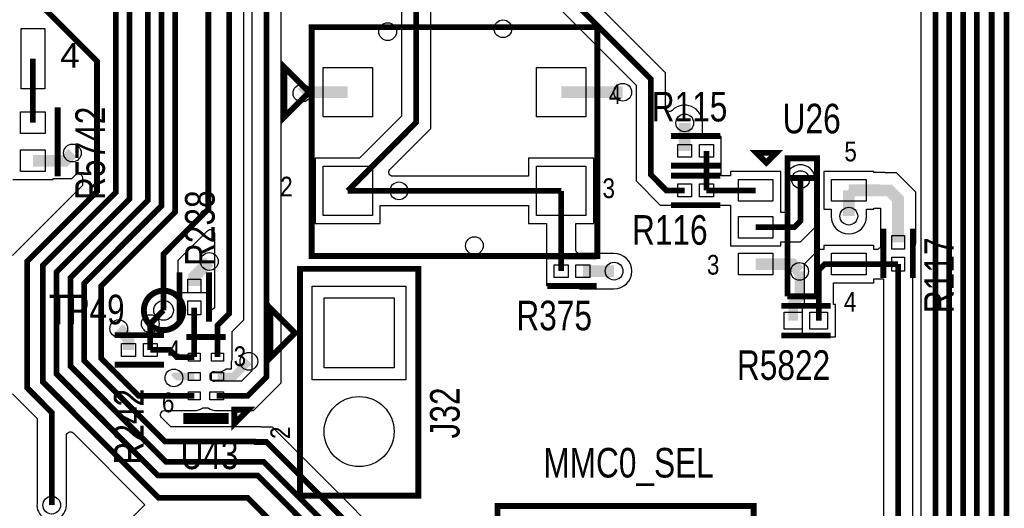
# Model space of a CAD drawing. Extents: x -394 to 5394, y -1015 to 7151.
# Tile 74 of 80: x 3249 to 4248, y 3453 to 3948. Entities that reach past the tile are written whole.
import ezdxf

# ---------------------------------------------------------------- set-up
doc = ezdxf.new("R2010")
doc.units = 0
for name, color, linetype in [('BG_SILKSCREEN_TOP', 3, 'CONTINUOUS'), ('ET_TOP', 132, 'CONTINUOUS'), ('PG_SILKSCREEN_TOP', 7, 'CONTINUOUS'), ('PIN_TOP', 132, 'CONTINUOUS'), ('RD_SILKSCREEN_TOP', 254, 'CONTINUOUS'), ('VC_TOP', 132, 'CONTINUOUS')]:
    doc.layers.add(name, color=color, linetype=linetype)

msp = doc.modelspace()

# ---------------------------------------------------------------- linework, layer by layer
at = {"layer": 'ET_TOP'}
for points, const_width in [([(4065, 2819), (4065, 3251), (4178, 3364), (4178, 4244), (4236.2, 4302.2), (4236.2, 5632.2), (4445.654, 5841.654), (4500.41, 5841.654)], 5.8), ([(4500.41, 5810.158), (4450.158, 5810.158), (4250, 5610), (4250, 4296), (4192, 4238), (4192, 3354), (4082.9, 3244.9), (4082.9, 2782.9), (4036, 2736), (4036, 2693)], 5.8), ([(4500.41, 5747.166), (4443.166, 5747.166), (4263.8, 5567.8), (4263.8, 4289.8), (4206, 4232), (4206, 3348), (4098.9, 3240.9), (4098.9, 2771.9), (4055, 2728), (4055, 2631)], 5.8), ([(4500.41, 5715.67), (4444.67, 5715.67), (4277.6, 5548.6), (4277.6, 4283.6), (4220, 4226), (4220, 3342), (4115.9, 3237.9), (4115.9, 2753.9), (4092, 2730)], 5.8), ([(3923.49, 3775.12), (3904.88, 3775.12), (3889, 3791), (3889, 3888), (3678, 4099), (3678, 4475), (3871, 4668), (3871, 4795), (3913, 4837), (3956, 4837), (3979, 4860), (3979, 5077.0001), (3852, 5204.0001), (3852, 5533), (3764, 5621), (3674.9999, 5621), (3668.6243, 5614.6244), (3668.6243, 5594.4648)], 5.8), ([(3970, 2432), (3970, 2507), (4129.9, 2666.9), (4129.9, 3231.9), (4235, 3337), (4235, 4221), (4291.4, 4277.4), (4291.4, 5497.4), (4415.182, 5621.182), (4500.41, 5621.182)], 5.8), ([(4122, 2630), (4145.9, 2653.9), (4145.9, 3227.9), (4250, 3332), (4250, 4216), (4305.2, 4271.2), (4305.2, 5479.2), (4415.686, 5589.686), (4500.41, 5589.686)], 5.8), ([(3523.1514, 3420.1639), (3479.9153, 3463.4), (3389.6, 3463.4), (3272, 3581), (3272, 3699), (3346, 3773), (3346, 4357), (3556, 4567), (3556, 4694), (3582.9, 4720.9), (3582.9, 4784.1), (3538, 4829), (3538, 4932.9477), (3519, 4951.9477), (3519, 5068.1693), (3421, 5166.1693), (3421, 5433), (3474.2048, 5486.2048), (3501.3043, 5486.2048)], 5.8), ([(3425.7, 3566.71), (3369.29, 3566.71), (3331.1, 3604.9), (3331.1, 3678.1), (3406.2, 3753.2), (3406.2, 4337.2), (3664, 4595), (3664, 4717), (3639, 4742), (3639, 4816), (3630, 4825), (3630, 4869), (3645.9, 4884.9), (3645.9, 4953.1), (3607, 4992), (3607, 5197.1145), (3691.9427, 5282.0572)], 5.8), ([(3630, 5194.8), (3621, 5185.8), (3621, 5010), (3661, 4970), (3661, 4856), (3699, 4818), (3699, 4610), (3440, 4351), (3440, 3756), (3394.525, 3710.525), (3394.525, 3653.425)], 5.8), ([(3360, 2982), (3451, 3073), (3483.0001, 3073), (3500, 3089.9999), (3500, 3136), (3526, 3162), (3583, 3162), (3647, 3226), (3647, 3349), (3496, 3500), (3396.9676, 3500), (3300, 3596.9676), (3300, 3686.5162), (3378.6, 3765.1162), (3378.6, 4349.6), (3627, 4598), (3627, 4714), (3611, 4730), (3611, 4796), (3573.9, 4833.1), (3573.9, 5064.1), (3502, 5136)], 5.8), ([(3448.34, 3566.71), (3479.71, 3566.71), (3499.0214, 3586.0214), (3499.0214, 4370.0214), (3785, 4656), (3785, 5020), (3731, 5074), (3673.5, 5074)], 5.8), ([(3581.54, 3774.61), (3651, 3844.07), (3651, 4482), (3844, 4675), (3844, 4823.8), (3880, 4859.8), (3880, 5053), (3853, 5080), (3819, 5080)], 5.8), ([(3639, 5073), (3639, 5019), (3675, 4983), (3675, 4870), (3715, 4830), (3715, 4606), (3461, 4352), (3461, 3650), (3449.32, 3638.32), (3449.32, 3606.07)], 5.8), ([(3415, 2815), (3322, 2908), (3322, 3079.0001), (3393.6999, 3150.7), (3488.7, 3150.7), (3514, 3176), (3577, 3176), (3633, 3232), (3633, 3343), (3490, 3486), (3389, 3486), (3286, 3589), (3286, 3692.5162), (3359.9385, 3766.4547), (3359.9385, 4350.9385)], 5.8), ([(3360, 2936), (3360, 2954), (3463, 3057), (3487, 3057), (3516.9969, 3086.9969), (3516.9969, 3127.997), (3536.9999, 3148), (3591, 3148), (3661, 3218), (3661, 3358), (3499, 3520), (3487.6622, 3520), (3487.0622, 3520.6), (3395.8838, 3520.6), (3314, 3602.4838), (3314, 3681), (3392.4, 3759.4), (3392.4, 4343.4)], 5.8), ([(3163, 3966), (3267, 3966), (3327, 3906), (3327, 3774), (3256, 3703), (3256, 3575), (3281, 3550), (3281, 3456)], 5.8), ([(3261.9999, 3908.701), (3261.9999, 3843.701)], 5.8), ([(3581.54, 3874.61), (3536.0267, 3874.61), (3535.023, 3873.6063)], 12), ([(3798.08, 3874.61), (3860.61, 3874.61)], 12), ([(3923.49, 3815.12), (3923.49, 3843.49)], 12), ([(3261.9999, 3805.1184), (3294.1184, 3805.1184), (3302, 3813)], 12), ([(3945.53, 3815.12), (3945.53, 3775.12)], 5.8), ([(4041, 3786), (4041, 3744), (4034.72, 3737.72), (3995.53, 3737.72)], 5.8), ([(3581.54, 3774.61), (3633.39, 3774.61)], 5.8), ([(3633.39, 3774.61), (3798.08, 3774.61)], 5.8), ([(3798.06, 3693.23), (3798.06, 3737.84), (3798.08, 3737.86), (3798.08, 3774.61)], 5.8), ([(3995.53, 3775.12), (3945.53, 3775.12)], 5.8), ([(4090.01, 3775.12), (4119.26, 3775.12), (4119.38, 3775), (4131, 3775), (4140.01, 3765.99), (4140.01, 3722.36)], 12), ([(4090.01, 3775.12), (4090.01, 3749)], 12), ([(3425.7, 3678.11), (3425.7, 3687.7), (3441, 3703)], 12), ([(3820.1, 3693.23), (3851.77, 3693.23)], 12), ([(3995.53, 3700.32), (4032.68, 3700.32), (4040, 3693)], 12), ([(4013, 2774), (4013, 3219), (4140.01, 3346.01), (4140.01, 3700.32)], 5.8), ([(4040, 3693), (4040, 3666.993), (4033.5222, 3660.5152), (4033.5222, 3643.0152)], 10), ([(4059.5064, 3643.0152), (4059.5064, 3694.2164), (4065.61, 3700.32), (4090.01, 3700.32)], 5.8), ([(4090.01, 3700.32), (4140.01, 3700.32)], 5.8), ([(3425.7, 3606.07), (3425.7, 3656.07)], 5.8), ([(3381.05, 3639.95), (3394.525, 3653.425)], 5.8), ([(3359.01, 3613.33), (3359.01, 3624.99), (3349, 3635)], 12), ([(3381.05, 3613.33), (3381.05, 3639.95)], 5.8), ([(3425.7, 3606.07), (3408, 3606.07), (3400.74, 3613.33), (3381.05, 3613.33)], 5.8), ([(3481.1214, 3601.7711), (3465.7403, 3586.39), (3449.32, 3586.39)], 8), ([(3425.7, 3586.39), (3406.39, 3586.39), (3405, 3585)], 8)]:
    msp.add_lwpolyline(points, dxfattribs=dict(at, const_width=const_width))
for points in [[(3636.0998, 4476.3709), (3636.0998, 3850.2419), (3593.4681, 3807.6102), (3548.5398, 3807.6102), (3548.5398, 3741.6098), (3614.5402, 3741.6098), (3614.5402, 3759.7098), (3631.6574, 3759.7098), (3631.7654, 3759.698, 0.054312), (3635.0146, 3759.698), (3635.1226, 3759.7098), (3765.0798, 3759.7098), (3765.0798, 3741.6098), (3783.1598, 3741.6098), (3783.1598, 3707.7302), (3783.0598, 3707.7302), (3783.0598, 3678.7298), (3794.6237, 3678.7298), (3794.8374, 3678.6825, 0.109435), (3801.2826, 3678.6825), (3801.4963, 3678.7298), (3809.4346, 3678.7298, 0.159887), (3820.1, 3675.2298), (3851.77, 3675.2298, 1), (3851.77, 3711.2302), (3820.1, 3711.2302, 0.035816), (3817.5311, 3711.0459, -0.456804), (3812.9602, 3715.0049), (3812.9602, 3731.6681), (3812.9802, 3731.6881), (3812.9802, 3741.6098), (3831.0802, 3741.6098), (3831.0802, 3807.6102), (3765.0798, 3807.6102), (3765.0798, 3789.5102), (3635.1226, 3789.5102), (3635.0146, 3789.522, 0.054312), (3631.7654, 3789.522), (3631.6574, 3789.5102), (3627.1691, 3789.5102, -0.668175), (3624.3407, 3796.3386), (3665.9002, 3837.8981), (3665.9002, 4080.3709, -0.668175)], [(3675.9002, 3364.1719), (3505.1719, 3534.9002), (3493.8341, 3534.9002), (3493.2341, 3535.5002), (3402.0557, 3535.5002), (3392.5745, 3544.9814, -0.668175), (3395.4029, 3551.8098), (3425.7001, 3551.8098, 0.149739), (3434.0461, 3554.3666), (3434.5536, 3554.7098), (3439.4864, 3554.7098), (3439.9939, 3554.3666, 0.149739), (3448.3399, 3551.8098), (3485.8819, 3551.8098), (3513.9216, 3579.8495), (3513.9216, 4363.8495)], [(3672.7286, 4083.1993), (3874.0998, 3881.8281), (3874.0998, 3784.8281), (3898.7081, 3760.2198), (3923.49, 3760.2198, 0.054555), (3926.7126, 3760.5725), (3926.9263, 3760.6198), (3942.0937, 3760.6198), (3942.3074, 3760.5725, 0.054555), (3945.53, 3760.2198), (3970.0298, 3760.2198), (3970.0298, 3718.7198), (4021.0302, 3718.7198), (4021.0302, 3722.8198), (4040.8919, 3722.8198), (4055.9002, 3737.8281), (4055.9002, 3784.2674), (4055.912, 3784.3754, 1.114863), (4026.088, 3784.3754), (4026.0998, 3784.2674), (4026.0998, 3752.6202), (4021.0302, 3752.6202), (4021.0302, 3794.1202), (3970.0298, 3794.1202), (3970.0298, 3790.0202), (3960.4302, 3790.0202), (3960.4302, 3800.6198), (3960.5302, 3800.6198), (3960.5302, 3829.6202), (3948.9663, 3829.6202), (3948.7526, 3829.6675, 0.055083), (3945.4986, 3830.0202, -0.414831), (3941.4902, 3834.0202), (3941.4902, 3843.49, 0.668955), (3910.7347, 3856.1907, -0.668947), (3903.9002, 3859.013), (3903.9002, 3894.1719), (3692.9002, 4105.1719)], [(3241.4997, 3786.1182), (3282.5001, 3786.1182), (3282.5001, 3787.1182), (3301.5743, 3787.1182), (3305.2714, 3790.8153, -0.668178), (3312.0998, 3787.9868), (3312.0998, 3780.1719), (3241.0998, 3709.1719)], [(4154.9102, 3371.6391), (4154.9102, 3700.32, 0.054555), (4154.5575, 3703.5426), (4154.5102, 3703.7563), (4154.5102, 3711.6946, 0.159887), (4158.0102, 3722.36), (4158.0102, 3773.4459), (4138.4559, 3793.0002), (4126.8359, 3793.0002), (4126.7159, 3793.1202), (4115.5102, 3793.1202), (4115.5102, 3794.1202), (4064.5098, 3794.1202), (4064.5098, 3756.1198), (4072.0098, 3756.1198), (4072.0098, 3749, 1), (4108.0102, 3749), (4108.0102, 3756.1198), (4115.5102, 3756.1198), (4115.5102, 3756.9998), (4122.0098, 3756.9998), (4122.0098, 3722.36, 0.035816), (4122.1941, 3719.7911, -0.456804), (4118.2351, 3715.2202), (4115.5102, 3715.2202), (4115.5102, 3719.3202), (4064.5098, 3719.3202), (4064.5098, 3715.2202), (4059.4381, 3715.2202), (4044.6062, 3700.3883), (4044.6062, 3659.5154), (4042.5062, 3659.5154), (4042.5062, 3626.515), (4076.5066, 3626.515), (4076.5066, 3659.5154), (4074.4066, 3659.5154), (4074.4066, 3681.3198), (4115.5102, 3681.3198), (4115.5102, 3685.4198), (4125.1098, 3685.4198), (4125.1098, 3352.1819)], [(3241.0998, 3568.8281), (3266.0998, 3543.8281), (3266.0998, 3457.7326), (3266.088, 3457.6246, 1.114863), (3295.912, 3457.6246), (3295.9002, 3457.7326), (3295.9002, 3526.3709, -0.668175), (3302.7286, 3529.1993), (3375.6752, 3456.2527), (3349.4998, 3430.0772), (3349.4998, 3407.5002), (3337.547, 3407.5002, 0.436265), (3309.883, 3400.2909, -0.552516), (3303.126, 3399.8298, 0.493995), (3279.3069, 3400.3956), (3279.2388, 3400.3109), (3248.0998, 3369.1719)]]:
    msp.add_lwpolyline(points, format="xyb", dxfattribs=at)
for points in [[(3441.6814, 3585.6153, 0.026323), (3441.6744, 3587.2988, -0.489878), (3446.4408, 3591.4506, 0.210256), (3458.1524, 3594.0698), (3463.3202, 3594.0698), (3463.3202, 3600.9592), (3463.4267, 3601.2724, 0.08214), (3464.2202, 3606.07), (3464.2202, 3632.1481), (3475.9002, 3643.8281), (3475.9002, 4345.8281), (3477.2928, 4347.2207, -0.668175), (3484.1212, 4344.3923), (3484.1212, 3592.1933), (3473.5381, 3581.6102), (3448.34, 3581.6102, 0.03536), (3446.2404, 3581.4615, -0.470972)], [(3440.6002, 3655.5007), (3440.6002, 3656.07, 0.054555), (3440.2475, 3659.2926), (3440.2002, 3659.5063), (3440.2002, 3671.0702), (3409.4252, 3671.0702), (3409.4252, 3704.3531), (3439.2714, 3734.1993, -0.668175), (3446.0998, 3731.3709), (3446.0998, 3656.1719), (3444.0144, 3654.0865, -0.668179)]]:
    msp.add_lwpolyline(points, format="xyb", close=True, dxfattribs=at)
msp.add_lwpolyline([(4163.0998, 4218.3709), (4163.0998, 3370.1719)], dxfattribs=at)
msp.add_lwpolyline([(3640.5202, 3583.0527), (3545.5198, 3583.0527), (3545.5198, 3678.0531), (3640.5202, 3678.0531)], close=True, dxfattribs=at)
at = {"layer": 'PG_SILKSCREEN_TOP', "const_width": 6}
for points in [[(3544.81, 3940.61), (3834.81, 3940.61), (3834.81, 3708.61), (3544.81, 3708.61), (3544.81, 3940.61)], [(3542.31, 3874.61), (3517.31, 3899.61), (3517.31, 3849.61), (3542.31, 3874.61)], [(3286.9999, 3789.4097), (3286.9999, 3859.4097)], [(3909.51, 3830.12), (3959.51, 3830.12)], [(4006.27, 3803.15), (4016.27, 3813.15), (3996.27, 3813.15), (4006.27, 3803.15)], [(4027.77, 3667.72), (4057.77, 3667.72), (4057.77, 3807.72), (4027.77, 3807.72), (4027.77, 3787.72), (4057.77, 3787.72)], [(3909.51, 3800.12), (3959.51, 3800.12)], [(3909.51, 3790.12), (3959.51, 3790.12)], [(4057.77, 3787.72), (4027.77, 3787.72), (4027.77, 3667.72)], [(3909.51, 3760.12), (3959.51, 3760.12)], [(4125.01, 3736.34), (4125.01, 3686.34)], [(4155.01, 3736.34), (4155.01, 3686.34)], [(3834.08, 3708.23), (3784.08, 3708.23)], [(3533.02, 3465.553), (3533.02, 3695.553), (3653.02, 3695.553), (3653.02, 3465.553), (3533.02, 3465.553)], [(3410.7, 3642.09), (3410.7, 3692.09)], [(3440.7, 3642.09), (3440.7, 3692.09)], [(3834.08, 3678.23), (3784.08, 3678.23)], [(3528.02, 3630.553), (3503.02, 3605.553), (3503.02, 3655.553), (3528.02, 3630.553)], [(4071.5143, 3658.0152), (4021.5143, 3658.0152)], [(3345.03, 3628.33), (3395.03, 3628.33)], [(3457.51, 3626.39), (3417.51, 3626.39)], [(4071.5143, 3628.0152), (4021.5143, 3628.0152)], [(3345.03, 3598.33), (3395.03, 3598.33)], [(3417.51, 3546.39), (3457.51, 3546.39), (3457.51, 3541.39), (3417.51, 3541.39), (3417.51, 3546.39)], [(3466.33, 3552.68), (3466.33, 3538.53), (3480.48, 3552.68), (3466.33, 3552.68)], [(3733.4521, 3430.02), (3733.4521, 3455.02), (3993.4521, 3455.02), (3993.4521, 3430.02)]]:
    msp.add_lwpolyline(points, dxfattribs=at)
msp.add_lwpolyline([(3414.525, 3653.425, 1), (3374.525, 3653.425, 1), (3414.525, 3653.425)], format="xyb", dxfattribs=at)
at = {"layer": 'PIN_TOP'}
for points in [[(3273.9999, 3878.201), (3249.9999, 3878.201), (3249.9999, 3939.201), (3273.9999, 3939.201)], [(3556.54, 3899.61), (3606.54, 3899.61), (3606.54, 3849.61), (3556.54, 3849.61)], [(3773.08, 3899.61), (3823.08, 3899.61), (3823.08, 3849.61), (3773.08, 3849.61)], [(3274.4999, 3832.701), (3249.4999, 3832.701), (3249.4999, 3854.701), (3274.4999, 3854.701)], [(3916.49, 3808.62), (3916.49, 3821.62), (3930.49, 3821.62), (3930.49, 3808.62)], [(3938.53, 3808.62), (3938.53, 3821.62), (3952.53, 3821.62), (3952.53, 3808.62)], [(3274.4999, 3794.1184), (3249.4999, 3794.1184), (3249.4999, 3816.1184), (3274.4999, 3816.1184)], [(3556.54, 3799.61), (3606.54, 3799.61), (3606.54, 3749.61), (3556.54, 3749.61)], [(3773.08, 3799.61), (3823.08, 3799.61), (3823.08, 3749.61), (3773.08, 3749.61)], [(3916.49, 3768.62), (3916.49, 3781.62), (3930.49, 3781.62), (3930.49, 3768.62)], [(3938.53, 3768.62), (3938.53, 3781.62), (3952.53, 3781.62), (3952.53, 3768.62)], [(3978.03, 3764.12), (3978.03, 3786.12), (4013.03, 3786.12), (4013.03, 3764.12)], [(4072.51, 3764.12), (4072.51, 3786.12), (4107.51, 3786.12), (4107.51, 3764.12)], [(3978.03, 3726.72), (3978.03, 3748.72), (4013.03, 3748.72), (4013.03, 3726.72)], [(4133.51, 3729.36), (4146.51, 3729.36), (4146.51, 3715.36), (4133.51, 3715.36)], [(3978.03, 3689.32), (3978.03, 3711.32), (4013.03, 3711.32), (4013.03, 3689.32)], [(4072.51, 3689.32), (4072.51, 3711.32), (4107.51, 3711.32), (4107.51, 3689.32)], [(3805.06, 3699.73), (3805.06, 3686.73), (3791.06, 3686.73), (3791.06, 3699.73)], [(3827.1, 3699.73), (3827.1, 3686.73), (3813.1, 3686.73), (3813.1, 3699.73)], [(4133.51, 3707.32), (4146.51, 3707.32), (4146.51, 3693.32), (4133.51, 3693.32)], [(3432.2, 3671.11), (3419.2, 3671.11), (3419.2, 3685.11), (3432.2, 3685.11)], [(3432.2, 3649.07), (3419.2, 3649.07), (3419.2, 3663.07), (3432.2, 3663.07)], [(3628.52, 3595.0529), (3557.52, 3595.0529), (3557.52, 3666.0529), (3628.52, 3666.0529)], [(4042.5222, 3651.5152), (4042.5222, 3634.5152), (4024.5222, 3634.5152), (4024.5222, 3651.5152)], [(4068.5064, 3651.5152), (4068.5064, 3634.5152), (4050.5064, 3634.5152), (4050.5064, 3651.5152)], [(3352.01, 3606.83), (3352.01, 3619.83), (3366.01, 3619.83), (3366.01, 3606.83)], [(3374.05, 3606.83), (3374.05, 3619.83), (3388.05, 3619.83), (3388.05, 3606.83)], [(3431.7, 3610.07), (3431.7, 3602.07), (3419.7, 3602.07), (3419.7, 3610.07)], [(3455.32, 3610.07), (3455.32, 3602.07), (3443.32, 3602.07), (3443.32, 3610.07)], [(3431.7, 3590.39), (3431.7, 3582.39), (3419.7, 3582.39), (3419.7, 3590.39)], [(3455.32, 3590.39), (3455.32, 3582.39), (3443.32, 3582.39), (3443.32, 3590.39)], [(3431.7, 3570.71), (3431.7, 3562.71), (3419.7, 3562.71), (3419.7, 3570.71)], [(3455.34, 3570.71), (3455.34, 3562.71), (3441.34, 3562.71), (3441.34, 3570.71)]]:
    msp.add_lwpolyline(points, close=True, dxfattribs=at)
for centre, radius in [((3394.525, 3653.425), 10), ((3593.02, 3530.5531), 35.5)]:
    msp.add_circle(centre, radius, dxfattribs=at)
at = {"layer": 'VC_TOP'}
for centre in [(3739, 3939), (3622, 3936), (3535.023, 3873.6063), (3860.61, 3874.61), (3923.49, 3843.49), (3302, 3813), (4041, 3786), (3633.39, 3774.61), (4090.01, 3749), (3710, 3719.04), (3441, 3703), (3851.77, 3693.23), (4040, 3693), (3381.05, 3639.95), (3349, 3635), (3481.1214, 3601.7711), (3405, 3585), (3281, 3456)]:
    msp.add_circle(centre, 9, dxfattribs=at)

# ---------------------------------------------------------------- texts
at = {"layer": 'BG_SILKSCREEN_TOP', "width": 0.8}
msp.add_text('MMC0_SEL', height=30, dxfattribs=at).set_placement((3779.975, 3484))
at = {"layer": 'PG_SILKSCREEN_TOP'}
for s, height, width, p in [('4', 25, 1.08, (3289.5, 3899.5)), ('4', 20, 0.85, (3846.41, 3862.58)), ('5', 20, 0.85, (4085.51, 3804.55)), ('2', 20, 0.85, (3512.93, 3768.96)), ('3', 20, 0.85, (3840.05, 3767.32)), ('3', 20, 0.85, (3946, 3689.69)), ('4', 20, 0.85, (4085.01, 3652.22)), ('4', 20, 0.85, (3398.7, 3603)), ('3', 20, 0.85, (3465.7, 3597)), ('6', 20, 0.85, (3392.87, 3550.14))]:
    msp.add_text(s, height=height, dxfattribs=dict(at, width=width)).set_placement(p)
at = {"layer": 'PG_SILKSCREEN_TOP', "width": 0.85}
msp.add_text('2', height=20, rotation=90, dxfattribs=at).set_placement((3523.02, 3523.053))
at = {"layer": 'RD_SILKSCREEN_TOP', "width": 0.8}
for s, p in [('R115', (3890, 3845)), ('U26', (4022.91, 3832.92)), ('R116', (3870, 3720)), ('TP49', (3278.325, 3639.305)), ('R375', (3752.62, 3633.22)), ('R5822', (3976.4857, 3582.9848)), ('U43', (3411.7, 3492.5))]:
    msp.add_text(s, height=30, dxfattribs=at).set_placement(p)
for s, p in [('R5742', (3334.9999, 3765.4097)), ('R238', (3446.37, 3698.4)), ('R117', (4196.51, 3650.68)), ('R242', (3374.18, 3497.12)), ('J32', (3695.02, 3523.553))]:
    msp.add_text(s, height=30, rotation=90, dxfattribs=at).set_placement(p)

doc.saveas('drawing.dxf')
